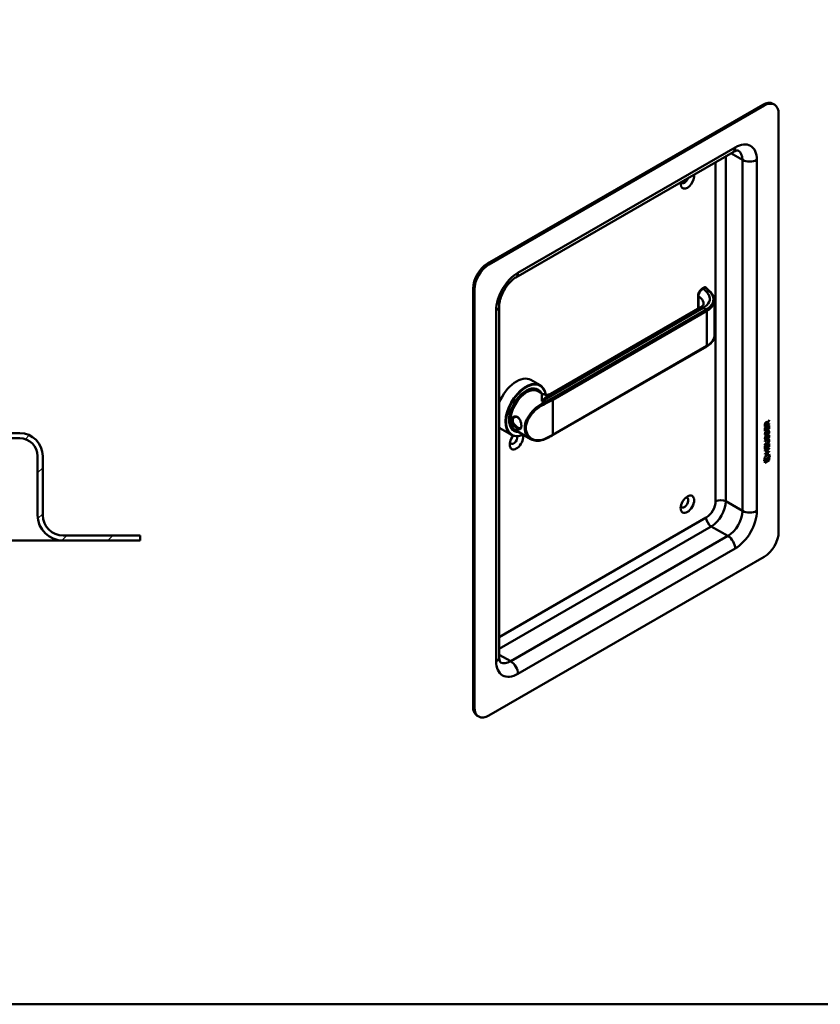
# Model space of a CAD drawing. Header units: millimetres. Extents: x 20 to 833, y 20 to 574.
# Tile 2 of 4: x 273 to 429, y 20 to 212. Entities that reach past the tile are written whole.
import ezdxf

# ---------------------------------------------------------------- set-up
doc = ezdxf.new("R2010")
doc.units = ezdxf.units.MM
doc.header["$LTSCALE"] = 2
doc.layers.add('Schraffur', color=179, linetype='Continuous', lineweight=9, true_color=0x1e1e47)
for name, color, linetype, lineweight in [('Sichtbare Kanten(DIN)', 7, 'Continuous', 50), ('Sichtbare tangentiale Kanten(DIN)', 7, 'Continuous', 50), ('Skizziergeometrie(DIN)', 7, 'Continuous', 50)]:
    doc.layers.add(name, color=color, linetype=linetype, lineweight=lineweight)

# ---------------------------------------------------------------- blocks, each defined once
blk = doc.blocks.new('Ränder Standardrahmen')
at = {"layer": 'Skizziergeometrie(DIN)', "flags": 128}
blk.add_lwpolyline([(10, 10), (10, 287), (410, 287), (410, 10), (10, 10)], dxfattribs=at)

msp = doc.modelspace()

# ---------------------------------------------------------------- hatches: boundary and pattern name
at = {"layer": 'Schraffur'}
h = msp.add_hatch(dxfattribs=at)
h.set_pattern_fill('ANSI31', color=256, scale=50.8, style=0)
h.set_pattern_definition([(45, (0, 0), (-4.49013, 4.49013), [])])
edge = h.paths.add_edge_path()
edge.add_spline(control_points=[(124.873, 116.607), (124.811, 116.547), (124.749, 116.487), (124.625, 116.367), (124.563, 116.307), (124.501, 116.247)], knot_values=[-0.0518528, -0.0518528, -0.0518528, -0.0518528, -0.0260249, -0.0260249, -0.0001233, -0.0001233, -0.0001233, -0.0001233], degree=3, periodic=0)
edge.add_line((124.501, 116.247), (124.501, 113.949))
edge.add_spline(control_points=[(124.501, 113.949), (124.503, 113.913), (124.507, 113.878), (124.522, 113.808), (124.533, 113.774), (124.575, 113.681), (124.614, 113.628), (124.71, 113.539), (124.765, 113.505), (124.826, 113.482)], knot_values=[-0.0604142, -0.0604142, -0.0604142, -0.0604142, -0.0497834, -0.0497834, -0.0391479, -0.0391479, -0.0192802, -0.0192802, -0.000001, -0.000001, -0.000001, -0.000001], degree=3, periodic=0)
edge.add_ellipse((140.501, 154.774), major_axis=(-15.675, -41.291), ratio=1, start_angle=0, end_angle=20.78794)
edge.add_line((140.501, 110.607), (247.001, 110.607))
edge.add_spline(control_points=[(247.001, 110.607), (248.079, 110.607), (249.157, 110.75), (251.242, 111.303), (252.249, 111.712), (254.582, 113.04), (255.822, 114.107), (258.34, 117.3), (258.873, 119.162), (259.51, 121.383), (259.933, 122.857), (260.356, 124.331)], knot_values=[-1.0491095, -1.0491095, -1.0491095, -1.0491095, -0.9470066, -0.9470066, -0.8449364, -0.8449364, -0.6930009, -0.6930009, -0.4601825, -0.4601825, 0, 0, 0, 0], degree=3, periodic=0)
edge.add_ellipse((259.394, 124.607), major_axis=(0.961, -0.276), ratio=1, start_angle=0, end_angle=106)
edge.add_line((259.394, 125.607), (256.394, 125.607))
edge.add_ellipse((256.394, 124.607), major_axis=(0, 1), ratio=1, start_angle=0, end_angle=76.78481)
edge.add_spline(control_points=[(255.42, 124.836), (255.06, 123.3), (254.781, 122.035), (253.864, 120.012), (253.312, 119.143), (251.647, 117.572), (250.758, 117.009), (248.892, 116.292), (247.945, 116.107), (247.001, 116.107)], knot_values=[-1.4743943, -1.4743943, -1.4743943, -1.4743943, -0.9712289, -0.9712289, -0.5989666, -0.5989666, -0.2834298, -0.2834298, 0, 0, 0, 0], degree=3, periodic=0)
edge.add_line((247.001, 116.107), (151.501, 116.107))
edge.add_ellipse((151.501, 121.107), major_axis=(0, -5), ratio=1, start_angle=270, end_angle=360, ccw=False)
edge.add_line((146.501, 121.107), (146.501, 123.607))
edge.add_line((146.501, 123.607), (146.801, 123.607))
edge.add_line((146.801, 123.607), (147.001, 123.807))
edge.add_line((147.001, 123.807), (147.001, 124.407))
edge.add_line((147.001, 124.407), (146.801, 124.607))
edge.add_line((146.801, 124.607), (147.101, 124.607))
edge.add_line((147.101, 124.607), (147.101, 124.107))
edge.add_line((147.101, 124.107), (147.201, 124.007))
edge.add_line((147.201, 124.007), (149.301, 124.007))
edge.add_line((149.301, 124.007), (149.501, 124.207))
edge.add_line((149.501, 124.207), (149.501, 130.607))
edge.add_line((149.501, 130.607), (273.001, 130.607))
edge.add_ellipse((273.001, 127.107), major_axis=(0, 3.5), ratio=1, start_angle=270, end_angle=360, ccw=False)
edge.add_line((276.501, 127.107), (276.501, 115.607))
edge.add_ellipse((281.501, 115.607), major_axis=(-5, 0), ratio=1, start_angle=0, end_angle=90)
edge.add_line((281.501, 110.607), (296.501, 110.607))
edge.add_line((296.501, 110.607), (296.501, 111.607))
edge.add_line((296.501, 111.607), (281.501, 111.607))
edge.add_ellipse((281.501, 115.607), major_axis=(0, -4), ratio=1, start_angle=270, end_angle=360, ccw=False)
edge.add_line((277.501, 115.607), (277.501, 127.107))
edge.add_ellipse((273.001, 127.107), major_axis=(4.5, 0), ratio=1, start_angle=0, end_angle=90)
edge.add_line((273.001, 131.607), (148.501, 131.607))
edge.add_line((148.501, 131.607), (148.501, 133.107))
edge.add_line((148.501, 133.107), (148.001, 133.107))
edge.add_line((148.001, 133.107), (148.001, 129.807))
edge.add_line((148.001, 129.807), (147.501, 129.807))
edge.add_line((147.501, 129.807), (147.501, 130.607))
edge.add_line((147.501, 130.607), (144.501, 130.607))
edge.add_line((144.501, 130.607), (144.501, 129.807))
edge.add_line((144.501, 129.807), (145.251, 129.807))
edge.add_line((145.251, 129.807), (145.051, 129.607))
edge.add_line((145.051, 129.607), (145.051, 124.807))
edge.add_line((145.051, 124.807), (145.251, 124.607))
edge.add_line((145.251, 124.607), (145.001, 124.607))
edge.add_line((145.001, 124.607), (145.001, 129.407))
edge.add_line((145.001, 129.407), (144.801, 129.607))
edge.add_line((144.801, 129.607), (143.701, 129.607))
edge.add_line((143.701, 129.607), (143.501, 129.407))
edge.add_line((143.501, 129.407), (143.501, 130.807))
edge.add_line((143.501, 130.807), (144.517, 130.807))
edge.add_line((144.517, 130.807), (144.517, 131.707))
edge.add_line((144.517, 131.707), (143.015, 131.707))
edge.add_line((143.015, 131.707), (143.015, 130.807))
edge.add_line((143.015, 130.807), (142.601, 130.807))
edge.add_line((142.601, 130.807), (142.601, 131.907))
edge.add_line((142.601, 131.907), (143.501, 131.907))
edge.add_line((143.501, 131.907), (143.501, 133.107))
edge.add_line((143.501, 133.107), (143.001, 133.607))
edge.add_line((143.001, 133.607), (140.001, 133.607))
edge.add_line((140.001, 133.607), (140.001, 113.607))
edge.add_line((140.001, 113.607), (131.001, 113.607))
edge.add_line((131.001, 113.607), (131.001, 116.607))
edge.add_line((131.001, 116.607), (124.873, 116.607))
h.paths.add_polyline_path([(143.701, 123.607), (143.501, 123.607), (143.501, 123.807)], flags=0)
edge = h.paths.add_edge_path()
edge.add_spline(control_points=[(124.501, 122.967), (124.563, 122.907), (124.625, 122.847), (124.749, 122.727), (124.811, 122.667), (124.873, 122.607)], knot_values=[-0.0519542, -0.0519542, -0.0519542, -0.0519542, -0.0260254, -0.0260254, -0.0001817, -0.0001817, -0.0001817, -0.0001817], degree=3, periodic=0)
edge.add_line((124.873, 122.607), (131.001, 122.607))
edge.add_line((131.001, 122.607), (131.001, 133.607))
edge.add_line((131.001, 133.607), (128.001, 133.607))
edge.add_line((128.001, 133.607), (127.501, 133.107))
edge.add_line((127.501, 133.107), (127.501, 131.907))
edge.add_line((127.501, 131.907), (128.401, 131.907))
edge.add_line((128.401, 131.907), (128.401, 130.807))
edge.add_line((128.401, 130.807), (127.986, 130.807))
edge.add_line((127.986, 130.807), (127.986, 131.707))
edge.add_line((127.986, 131.707), (126.484, 131.707))
edge.add_line((126.484, 131.707), (126.484, 130.807))
edge.add_line((126.484, 130.807), (127.501, 130.807))
edge.add_line((127.501, 130.807), (127.501, 129.407))
edge.add_line((127.501, 129.407), (127.301, 129.607))
edge.add_line((127.301, 129.607), (126.201, 129.607))
edge.add_line((126.201, 129.607), (126.001, 129.407))
edge.add_line((126.001, 129.407), (126.001, 124.607))
edge.add_line((126.001, 124.607), (125.751, 124.607))
edge.add_line((125.751, 124.607), (125.951, 124.807))
edge.add_line((125.951, 124.807), (125.951, 129.607))
edge.add_line((125.951, 129.607), (125.751, 129.807))
edge.add_line((125.751, 129.807), (126.501, 129.807))
edge.add_line((126.501, 129.807), (126.501, 130.607))
edge.add_line((126.501, 130.607), (123.501, 130.607))
edge.add_line((123.501, 130.607), (123.501, 129.807))
edge.add_line((123.501, 129.807), (123.001, 129.807))
edge.add_line((123.001, 129.807), (123.001, 133.107))
edge.add_line((123.001, 133.107), (122.501, 133.107))
edge.add_line((122.501, 133.107), (122.501, 131.607))
edge.add_line((122.501, 131.607), (110.001, 131.607))
edge.add_ellipse((110.001, 127.107), major_axis=(0, 4.5), ratio=1, start_angle=0, end_angle=90)
edge.add_line((105.501, 127.107), (105.501, 115.607))
edge.add_ellipse((101.501, 115.607), major_axis=(4, 0), ratio=1, start_angle=270, end_angle=360, ccw=False)
edge.add_line((101.501, 111.607), (86.501, 111.607))
edge.add_line((86.501, 111.607), (86.501, 110.607))
edge.add_line((86.501, 110.607), (101.501, 110.607))
edge.add_ellipse((101.501, 115.607), major_axis=(0, -5), ratio=1, start_angle=0, end_angle=90)
edge.add_line((106.501, 115.607), (106.501, 127.107))
edge.add_ellipse((110.001, 127.107), major_axis=(-3.5, 0), ratio=1, start_angle=270, end_angle=360, ccw=False)
edge.add_line((110.001, 130.607), (121.501, 130.607))
edge.add_line((121.501, 130.607), (121.501, 124.207))
edge.add_line((121.501, 124.207), (121.701, 124.007))
edge.add_line((121.701, 124.007), (123.801, 124.007))
edge.add_line((123.801, 124.007), (123.901, 124.107))
edge.add_line((123.901, 124.107), (123.901, 124.607))
edge.add_line((123.901, 124.607), (124.201, 124.607))
edge.add_line((124.201, 124.607), (124.001, 124.407))
edge.add_line((124.001, 124.407), (124.001, 123.807))
edge.add_line((124.001, 123.807), (124.201, 123.607))
edge.add_line((124.201, 123.607), (124.501, 123.607))
edge.add_line((124.501, 123.607), (124.501, 122.967))
h.paths.add_polyline_path([(127.501, 123.607), (127.301, 123.607), (127.501, 123.807)], flags=0)

# ---------------------------------------------------------------- linework, layer by layer
at = {"layer": 'Sichtbare Kanten(DIN)'}
for p, q in [((418.101, 195.781), (364.361, 164.755)), ((418.384, 195.618), (364.644, 164.591)), ((420.384, 195.816), (420.101, 195.98)), ((421.213, 112.335), (421.213, 193.985)), ((412.313, 186.538), (369.887, 162.043)), ((361.533, 159.856), (361.533, 78.206)), ((406.658, 160.079), (406.29, 159.867)), ((361.816, 159.692), (361.816, 78.043)), ((405.509, 158.532), (405.509, 155.931)), ((366.644, 156.426), (366.644, 87.841)), ((376.726, 139.313), (405.905, 156.159)), ((408.676, 157.544), (408.676, 150.712)), ((377.048, 131.187), (407.17, 148.578)), ((372.818, 142.007), (374.628, 140.962)), ((374.072, 140.128), (374.241, 140.03)), ((374.198, 139.824), (375.106, 139.3)), ((372.823, 135.538), (372.823, 135.538)), ((373.045, 135.41), (373.045, 135.41)), ((419.313, 133.386), (418.547, 132.944)), ((419.356, 133.361), (418.547, 132.895)), ((418.547, 132.895), (418.548, 133.325)), ((418.604, 133.392), (418.604, 133.101)), ((418.604, 133.101), (418.646, 133.077)), ((418.646, 133.367), (418.646, 133.077)), ((418.646, 133.077), (418.934, 133.243)), ((418.849, 133.687), (418.891, 133.663)), ((418.898, 132.329), (418.899, 132.802)), ((418.899, 132.802), (418.997, 132.859)), ((418.934, 133.243), (418.934, 133.533)), ((418.955, 132.834), (418.954, 132.41)), ((418.976, 133.724), (419.018, 133.699)), ((419.314, 134.035), (418.991, 133.602)), ((418.991, 133.602), (418.991, 133.324)), ((418.991, 133.602), (419.033, 133.578)), ((418.991, 133.324), (419.033, 133.3)), ((418.997, 132.859), (418.997, 132.386)), ((419.018, 133.699), (419.356, 134.153)), ((419.356, 134.011), (419.033, 133.578)), ((419.033, 133.578), (419.033, 133.3)), ((419.033, 133.3), (419.356, 133.486)), ((419.257, 133.074), (419.356, 133.131)), ((419.257, 132.536), (419.257, 133.074)), ((419.313, 133.461), (419.313, 133.386)), ((419.313, 133.386), (419.356, 133.361)), ((419.313, 133.106), (419.313, 132.494)), ((419.314, 134.096), (419.314, 134.035)), ((419.314, 134.035), (419.356, 134.011)), ((419.356, 133.131), (419.355, 132.469)), ((419.356, 134.153), (419.356, 134.011)), ((419.356, 133.486), (419.356, 133.361)), ((273.001, 131.607), (148.501, 131.607)), ((367.218, 132.307), (369.028, 131.262)), ((369.472, 132.161), (369.641, 132.063)), ((369.798, 132.203), (372.812, 130.463)), ((418.547, 132.658), (418.646, 132.715)), ((418.547, 132.003), (418.547, 132.658)), ((419.313, 132.494), (418.547, 132.052)), ((419.355, 132.469), (418.547, 132.003)), ((418.595, 131.779), (418.691, 131.801)), ((418.595, 130.947), (418.69, 130.969)), ((418.603, 132.69), (418.603, 132.208)), ((418.603, 132.208), (418.645, 132.183)), ((418.608, 131.4), (418.61, 131.396)), ((418.636, 131.366), (418.678, 131.341)), ((418.646, 132.715), (418.645, 132.183)), ((418.645, 132.183), (418.898, 132.329)), ((418.651, 131.376), (418.653, 131.371)), ((418.844, 131.455), (418.847, 131.463)), ((418.951, 130.86), (418.994, 130.836)), ((418.952, 131.692), (418.994, 131.668)), ((418.954, 132.41), (418.997, 132.386)), ((418.965, 130.933), (419.008, 130.909)), ((418.966, 131.765), (419.008, 131.741)), ((418.997, 132.386), (419.257, 132.536)), ((419.018, 131.934), (419.061, 131.91)), ((419.018, 131.102), (419.06, 131.078)), ((419.098, 131.187), (419.094, 131.185)), ((419.098, 132.019), (419.095, 132.017)), ((419.098, 132.019), (419.141, 131.994)), ((419.098, 131.187), (419.14, 131.162)), ((419.141, 131.994), (419.137, 131.993)), ((419.14, 131.162), (419.137, 131.161)), ((419.177, 131.194), (419.22, 131.17)), ((419.178, 132.026), (419.22, 132.002)), ((419.257, 131.565), (419.299, 131.541)), ((419.313, 132.494), (419.355, 132.469)), ((149.501, 130.607), (273.001, 130.607)), ((418.544, 128.495), (418.545, 129.15)), ((419.31, 128.985), (418.544, 128.544)), ((419.353, 128.961), (418.544, 128.495)), ((418.545, 130.092), (419.011, 130.36)), ((418.975, 130.265), (418.545, 130.017)), ((419.018, 130.241), (418.545, 129.968)), ((418.545, 129.968), (418.545, 130.092)), ((418.545, 129.46), (419.017, 129.732)), ((418.968, 129.629), (418.545, 129.385)), ((419.01, 129.605), (418.545, 129.336)), ((418.545, 129.336), (418.545, 129.46)), ((418.545, 129.15), (418.643, 129.207)), ((418.601, 129.182), (418.6, 128.699)), ((418.608, 130.568), (418.61, 130.564)), ((418.635, 130.534), (418.678, 130.509)), ((418.643, 129.207), (418.643, 128.675)), ((418.65, 130.544), (418.652, 130.539)), ((418.844, 130.623), (418.847, 130.631)), ((418.896, 129.294), (418.995, 129.35)), ((418.896, 128.821), (418.896, 129.294)), ((418.952, 129.326), (418.952, 128.902)), ((418.995, 129.35), (418.995, 128.878)), ((418.995, 128.878), (419.254, 129.027)), ((419.169, 130.305), (419.212, 130.281)), ((419.254, 129.027), (419.255, 129.566)), ((419.255, 129.566), (419.353, 129.622)), ((419.256, 130.733), (419.299, 130.709)), ((419.266, 130.128), (419.266, 130.131)), ((419.311, 129.598), (419.31, 128.985)), ((419.31, 128.985), (419.353, 128.961)), ((419.353, 129.622), (419.353, 128.961)), ((276.501, 127.107), (276.501, 115.607)), ((277.501, 115.607), (277.501, 127.107)), ((418.393, 126.225), (418.523, 126.997)), ((418.523, 126.997), (419.373, 127.487)), ((419.309, 127.971), (418.543, 127.529)), ((419.352, 127.946), (418.543, 127.48)), ((418.543, 127.603), (418.895, 127.806)), ((418.543, 127.48), (418.543, 127.603)), ((418.544, 128.235), (419.352, 128.702)), ((418.853, 128.339), (418.544, 128.161)), ((418.895, 128.315), (418.544, 128.112)), ((418.544, 128.112), (418.544, 128.235)), ((418.6, 128.699), (418.643, 128.675)), ((418.643, 128.675), (418.896, 128.821)), ((418.853, 128.339), (418.895, 128.315)), ((418.895, 127.806), (418.895, 128.315)), ((418.952, 128.902), (418.995, 128.878)), ((418.954, 128.398), (418.953, 127.889)), ((418.953, 127.889), (418.996, 127.864)), ((419.31, 128.603), (418.954, 128.398)), ((418.954, 128.398), (418.996, 128.373)), ((419.352, 128.578), (418.996, 128.373)), ((418.996, 128.373), (418.996, 127.864)), ((418.996, 127.864), (419.352, 128.069)), ((419.309, 128.045), (419.309, 127.971)), ((419.309, 127.971), (419.352, 127.946)), ((419.31, 128.677), (419.31, 128.603)), ((419.31, 128.603), (419.352, 128.578)), ((419.34, 127.467), (419.458, 126.888)), ((419.352, 128.702), (419.352, 128.578)), ((419.352, 128.069), (419.352, 127.946)), ((419.373, 127.487), (419.5, 126.863)), ((419.5, 126.863), (418.393, 126.225)), ((419.458, 126.888), (418.402, 126.279)), ((418.523, 126.207), (419.371, 126.695)), ((419.328, 126.347), (418.523, 125.883)), ((419.37, 126.322), (418.523, 125.834)), ((418.523, 125.834), (418.523, 126.207)), ((419.328, 126.671), (419.328, 126.347)), ((419.328, 126.347), (419.37, 126.322)), ((419.371, 126.695), (419.37, 126.322)), ((419.458, 126.888), (419.5, 126.863)), ((296.501, 111.607), (281.501, 111.607)), ((296.501, 110.607), (296.501, 111.607)), ((266.501, 110.607), (281.501, 110.607)), ((281.501, 110.607), (296.501, 110.607)), ((364.644, 76.41), (418.384, 107.436)), ((362.644, 76.211), (362.361, 76.375))]:
    msp.add_line(p, q, dxfattribs=at)
for centre, radius, start, end in [((273.001, 127.107), 4.5, 0, 90), ((273.001, 127.107), 3.5, 0, 90), ((281.501, 115.607), 5, 180, 270), ((281.501, 115.607), 4, 180, 270)]:
    msp.add_arc(centre, radius, start, end, dxfattribs=at)
for centre, major_axis, ratio, start_param, end_param in [((418.101, 192.515), (2, 3.464), 0.5773503, 0, 0.7853982), ((418.384, 192.352), (2, 3.464), 0.5773503, 5.4977871, 7.0685835), ((403.394, 181.084), (-0.93, -1.611), 0.5773503, 5.2966636, 8.8405034), ((402.828, 181.411), (-0.53, -0.918), 0.5773503, 5.9138655, 8.2233014), ((364.361, 161.489), (-2, -3.464), 0.5773503, 3.9269908, 5.4977871), ((364.644, 161.325), (2, 3.464), 0.5773503, 0.7853982, 2.3561945), ((406.758, 159.675), (0.053, 0.438), 0.7115312, 0.4902462, 0.4913996), ((370.018, 137.157), (2.8, 4.85), 0.5773503, 0, 1.805319), ((371.828, 136.112), (2.8, 4.85), 0.5773503, 5.6590013, 10.0917243), ((371.885, 136.079), (-2.76, -4.78), 0.5773503, 2.5362816, 6.9315019), ((371.885, 136.079), (2.34, 4.053), 0.5773503, 5.9355207, 9.7724426), ((371.941, 136.047), (2.3, 3.984), 0.5773503, 5.9872224, 9.7207409), ((371.998, 136.014), (-2.2, -3.811), 0.5773503, 3.1415927, 6.2831853), ((371.857, 136.096), (2.32, 4.018), 0.5773503, 6.0274328, 7.0642824), ((371.998, 136.014), (-2.26, -3.914), 0.5773503, 2.9106512, 6.5141268), ((371.772, 136.145), (2.3, 3.984), 0.5773503, 0, 0.2200524), ((371.715, 136.177), (2.32, 4.018), 0.5773503, 6.1459819, 6.2527018), ((371.715, 136.177), (-2.32, -4.018), 0.5773503, 2.5199936, 2.5200334), ((371.998, 136.014), (-2.26, -3.914), 0.5773503, 2.7362488, 2.7362962), ((371.941, 136.047), (2.3, 3.984), 0.5773503, 5.8679197, 5.8679403), ((371.899, 136.088), (-2.75, -4.764), 0.5773503, 2.424644, 2.4246456), ((371.832, 136.114), (2.797, 4.845), 0.5773503, 5.5511424, 5.5511441), ((371.715, 136.177), (-2.32, -4.018), 0.5773503, 2.1718119, 2.1719117), ((371.998, 136.014), (-2.2, -3.811), 0.5773503, 2.2529981, 2.2530617), ((371.998, 136.014), (-2.26, -3.914), 0.5773503, 2.2548066, 2.2548469), ((370.018, 137.157), (-2.8, -4.85), 0.5773503, 6.0486626, 6.2831853), ((371.857, 136.096), (-2.32, -4.018), 0.5773503, 5.5020883, 6.5389379), ((371.715, 136.177), (-1.9, -3.291), 0.5773503, 5.669666, 5.6699531), ((369.962, 136.95), (-1.51, -2.615), 0.5773503, 0.3552049, 0.3552484), ((369.65, 137.369), (1.6, 2.771), 0.5773503, 3.7148305, 3.7148364), ((370.018, 137.157), (1.8, 3.118), 0.5773503, 3.6393141, 3.6393433), ((369.707, 137.097), (-1.51, -2.615), 0.5773503, 0.6224779, 0.6225245), ((371.715, 136.177), (-1.95, -3.377), 0.5773503, 0.7557849, 0.7559596), ((371.659, 136.21), (-1.91, -3.308), 0.5773503, 0.7821387, 0.7822583), ((371.857, 134.626), (0.6, -1.039), 0.5773503, 5.4144818, 5.4144971), ((371.715, 136.177), (-1.95, -3.378), 0.5773503, 0.8454191, 0.845468), ((371.857, 134.626), (0.6, -1.039), 0.5773503, 5.6599927, 5.6601226), ((418.937, 133.332), (-0.175, 0.346), 0.8194443, 0.0441652, 1.0169096), ((418.98, 133.307), (-0.175, 0.346), 0.8194443, 0.0441652, 1.0169096), ((418.586, 133.053), (-0.368, -0.732), 0.3492899, 2.7989514, 3.6297589), ((418.543, 133.078), (-0.368, -0.732), 0.3492899, 2.7989514, 3.0358099), ((370.018, 130.135), (-0.93, -1.611), 0.5773503, 4.427919, 8.9074708), ((369.452, 130.462), (-0.53, -0.918), 0.5773503, 5.8272815, 8.7701358), ((371.772, 136.145), (-2.3, -3.984), 0.5773503, 6.0631329, 6.2831853), ((371.715, 136.177), (-2.32, -4.018), 0.5773503, 0.0304835, 0.1372034), ((371.715, 136.178), (-1.95, -3.378), 0.5773503, 0.4965207, 0.4965335), ((371.715, 136.177), (2.26, 3.914), 0.5773503, 3.8988706, 3.8989871), ((371.715, 136.177), (-2.32, -4.018), 0.5773503, 0.7604244, 0.7604847), ((371.998, 136.014), (-2.2, -3.811), 0.5773503, 0.7395772, 0.7395876), ((371.998, 136.014), (-2.26, -3.914), 0.5773503, 0.7441307, 0.744163), ((371.941, 136.046), (2.3, 3.984), 0.5773503, 3.9039235, 3.9039556), ((371.885, 136.079), (2.34, 4.053), 0.5773503, 3.9214492, 3.9214808), ((371.885, 136.079), (-2.76, -4.781), 0.5773503, 0.8208594, 0.8208766), ((418.966, 132.623), (0.327, 1.256), 0.1531706, 2.8850226, 2.9459819), ((418.819, 131.781), (0.178, 0.418), 0.3257575, 2.8609786, 3.1020511), ((419.009, 132.598), (0.327, 1.256), 0.1531706, 2.8850226, 2.9459819), ((418.862, 131.757), (0.178, 0.418), 0.3257575, 2.8609786, 3.3212723), ((418.828, 131.454), (0.0284, 0.0613), 0.2140411, 4.5281703, 4.8362485), ((418.912, 131.36), (0.258, 0.67), 0.2801591, 6.2392644, 6.6011557), ((418.912, 130.529), (-0.258, -0.669), 0.2803736, 3.0976435, 3.4598023), ((418.954, 130.505), (-0.258, -0.669), 0.2803736, 2.9381095, 3.4598023), ((418.954, 131.336), (0.258, 0.67), 0.2801591, 6.0797679, 6.6011557), ((418.99, 131.885), (-0.352, -1.35), 0.146604, 6.0369992, 6.0961402), ((418.821, 130.953), (-0.18, -0.422), 0.324198, 6.0043675, 6.2441541), ((419.033, 131.861), (-0.352, -1.35), 0.146604, 6.0369992, 6.0961402), ((418.863, 130.929), (-0.18, -0.422), 0.324198, 6.0043675, 6.4621988), ((418.827, 130.622), (-0.0284, -0.0613), 0.2140411, 1.3865777, 1.6946558), ((417.889, 130.535), (1.388, -0.568), 0.6427883, 5.8208171, 6.5391565), ((417.931, 130.511), (1.388, -0.568), 0.6427883, 5.8208171, 6.5391565), ((417.93, 128.21), (1.355, 2.199), 0.2164738, 5.9455732, 6.6640371), ((412.639, 132.78), (6.595, -2.821), 0.2353631, 6.1084229, 6.3833559), ((417.888, 128.234), (1.355, 2.199), 0.2164738, 5.9455732, 6.2455659), ((402.828, 118.051), (-0.53, -0.918), 0.5773503, 5.8272815, 9.8806818), ((418.384, 110.702), (-2, -3.464), 0.5773503, 0.7853982, 2.3561945), ((364.361, 79.839), (-2, -3.464), 0.5773503, 5.4977871, 6.2831853), ((364.644, 79.676), (-2, -3.464), 0.5773503, 5.4977871, 7.0685835)]:
    msp.add_ellipse(centre, major_axis=major_axis, ratio=ratio, start_param=start_param, end_param=end_param, dxfattribs=at)
msp.add_ellipse((403.394, 117.724), major_axis=(0.93, 1.611), ratio=0.5773503, dxfattribs=at)
for points, knots in [([(413.313, 186.835), (413.313, 186.835), (413.313, 186.836), (413.288, 186.842), (413.263, 186.847), (413.172, 186.848), (413.106, 186.844), (412.935, 186.809), (412.83, 186.779), (412.591, 186.685), (412.457, 186.621), (412.313, 186.538)], [0.78539816, 0.78539816, 0.78539816, 0.78539816, 0.9424778, 0.9424778, 1.09955743, 1.09955743, 1.25663706, 1.25663706, 1.41371669, 1.41371669, 1.57079633, 1.57079633, 1.57079633, 1.57079633]), ([(369.887, 162.043), (369.661, 161.912), (369.412, 161.736), (368.895, 161.286), (368.626, 161.009), (368.106, 160.375), (367.856, 160.015), (367.412, 159.253), (367.219, 158.851), (366.916, 158.061), (366.805, 157.674), (366.673, 156.988), (366.644, 156.686), (366.644, 156.426)], [1.5707963, 1.5707963, 1.5707963, 1.5707963, 1.8179228, 1.8179228, 2.0784055, 2.0784055, 2.3493544, 2.3493544, 2.6241933, 2.6241933, 2.8954114, 2.8954114, 3.1415927, 3.1415927, 3.1415927, 3.1415927]), ([(405.509, 158.532), (405.509, 158.651), (405.529, 158.774), (405.599, 159.018), (405.65, 159.142), (405.778, 159.374), (405.857, 159.484), (406.026, 159.672), (406.118, 159.754), (406.24, 159.836), (406.266, 159.852), (406.292, 159.867)], [0, 0, 0, 0, 0.0978526, 0.0978526, 0.19675214, 0.19675214, 0.29631771, 0.29631771, 0.39147087, 0.39147087, 0.41627177, 0.41627177, 0.41627177, 0.41627177]), ([(406.671, 160.086), (406.711, 160.108), (406.755, 160.123), (406.844, 160.135), (406.889, 160.131), (406.947, 160.114), (406.963, 160.108), (406.978, 160.101)], [0.003785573, 0.003785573, 0.003785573, 0.003785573, 0.038881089, 0.038881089, 0.072518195, 0.072518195, 0.085170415, 0.085170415, 0.085170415, 0.085170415]), ([(406.999, 160.093), (407.004, 160.09), (407.01, 160.087), (407.02, 160.08), (407.026, 160.076), (407.036, 160.068), (407.042, 160.064), (407.052, 160.056), (407.057, 160.052), (407.067, 160.043), (407.072, 160.038), (407.077, 160.033)], [6.28318531, 6.28318531, 6.28318531, 6.28318531, 6.33903584, 6.33903584, 6.39488638, 6.39488638, 6.45073692, 6.45073692, 6.50658745, 6.50658745, 6.56243799, 6.56243799, 6.56243799, 6.56243799]), ([(407.076, 160.033), (407.429, 159.665), (407.799, 159.317), (408.304, 158.724), (408.437, 158.511), (408.625, 158.057), (408.676, 157.811), (408.676, 157.569)], [0, 0, 0, 0, 0.5459706, 0.5459706, 0.8229297, 0.8229297, 1.1161992, 1.1161992, 1.1161992, 1.1161992]), ([(405.923, 156.169), (406.097, 156.272), (406.237, 156.383), (406.443, 156.592), (406.505, 156.689), (406.563, 156.819), (406.57, 156.858), (406.57, 156.905)], [0.00914354, 0.00914354, 0.00914354, 0.00914354, 0.22812665, 0.22812665, 0.46214207, 0.46214207, 0.69361278, 0.69361278, 0.69361278, 0.69361278]), ([(408.676, 150.711), (408.676, 150.402), (408.594, 150.088), (408.278, 149.499), (408.038, 149.217), (407.569, 148.829), (407.379, 148.698), (407.172, 148.579)], [0, 0, 0, 0, 0.37365079, 0.37365079, 0.75721648, 0.75721648, 0.97391434, 0.97391434, 0.97391434, 0.97391434]), ([(375.108, 139.299), (375.198, 139.247), (375.316, 139.195), (375.597, 139.114), (375.768, 139.091), (376.153, 139.099), (376.376, 139.15), (376.62, 139.256), (376.673, 139.282), (376.722, 139.311)], [0, 0, 0, 0, 0.14013326, 0.14013326, 0.30455932, 0.30455932, 0.51639719, 0.51639719, 0.58032466, 0.58032466, 0.58032466, 0.58032466]), ([(370.178, 132.52), (370.249, 132.479), (370.318, 132.446), (370.382, 132.422), (370.447, 132.398), (370.506, 132.383), (370.561, 132.377), (370.669, 132.366), (370.757, 132.394), (370.822, 132.462), (370.887, 132.53), (370.931, 132.638), (370.952, 132.78), (370.974, 132.922), (370.974, 133.098), (370.952, 133.288), (370.931, 133.479), (370.887, 133.684), (370.822, 133.88), (370.757, 134.076), (370.67, 134.263), (370.561, 134.422), (370.452, 134.581), (370.32, 134.711), (370.177, 134.793), (369.892, 134.958), (369.558, 134.927), (369.336, 134.738), (369.28, 134.691), (369.232, 134.634), (369.192, 134.57), (369.152, 134.506), (369.12, 134.435), (369.099, 134.358), (369.057, 134.205), (369.058, 134.028), (369.1, 133.85), (369.142, 133.671), (369.225, 133.489), (369.337, 133.32), (369.56, 132.98), (369.891, 132.686), (370.177, 132.52), (370.178, 132.52), (370.178, 132.52), (370.178, 132.52)], [-2.1149572, -2.1149572, -2.1149572, -2.1149572, -2.0395313, -2.0395313, -2.0395313, -1.9639931, -1.9639931, -1.9639931, -1.8129167, -1.8129167, -1.8129167, -1.6618403, -1.6618403, -1.6618403, -1.510764, -1.510764, -1.510764, -1.3596876, -1.3596876, -1.3596876, -1.2086112, -1.2086112, -1.2086112, -1.0575348, -1.0575348, -1.0575348, -0.755382, -0.755382, -0.755382, -0.6798438, -0.6798438, -0.6798438, -0.6043056, -0.6043056, -0.6043056, -0.4532292, -0.4532292, -0.4532292, -0.3021528, -0.3021528, -0.3021528, 0, 0, 0, 0.0001123, 0.0001123, 0.0001123, 0.0001123]), ([(370.278, 132.735), (370.278, 132.735), (370.278, 132.735), (370.278, 132.735), (370.022, 132.882), (369.721, 133.137), (369.519, 133.431), (369.419, 133.577), (369.342, 133.733), (369.304, 133.888), (369.265, 134.042), (369.266, 134.194), (369.304, 134.326), (369.323, 134.392), (369.351, 134.454), (369.388, 134.509), (369.425, 134.564), (369.469, 134.613), (369.52, 134.654), (369.721, 134.816), (370.022, 134.841), (370.278, 134.694), (370.339, 134.659), (370.397, 134.614), (370.452, 134.562)], [2.1149572, 2.1149572, 2.1149572, 2.1149572, 2.1150695, 2.1150695, 2.1150695, 2.4172223, 2.4172223, 2.4172223, 2.5682987, 2.5682987, 2.5682987, 2.7193751, 2.7193751, 2.7193751, 2.7949133, 2.7949133, 2.7949133, 2.8704515, 2.8704515, 2.8704515, 3.1726043, 3.1726043, 3.1726043, 3.2450919, 3.2450919, 3.2450919, 3.2450919]), ([(370.968, 133.029), (370.966, 132.995), (370.962, 132.963), (370.958, 132.933), (370.939, 132.811), (370.902, 132.721), (370.845, 132.665), (370.789, 132.609), (370.713, 132.589), (370.617, 132.602), (370.569, 132.608), (370.516, 132.622), (370.46, 132.645), (370.403, 132.667), (370.342, 132.698), (370.278, 132.735)], [3.73914684, 3.73914684, 3.73914684, 3.73914684, 3.77690989, 3.77690989, 3.77690989, 3.92798628, 3.92798628, 3.92798628, 4.07906268, 4.07906268, 4.07906268, 4.15460087, 4.15460087, 4.15460087, 4.23002676, 4.23002676, 4.23002676, 4.23002676]), ([(377.048, 131.187), (376.952, 131.131), (376.855, 131.077), (376.66, 130.969), (376.561, 130.916), (376.361, 130.811), (376.26, 130.759), (376.057, 130.656), (375.954, 130.606), (375.746, 130.506), (375.641, 130.457), (375.536, 130.408)], [1.57079633, 1.57079633, 1.57079633, 1.57079633, 1.59374743, 1.59374743, 1.61669853, 1.61669853, 1.63964964, 1.63964964, 1.66260074, 1.66260074, 1.68555184, 1.68555184, 1.68555184, 1.68555184]), ([(375.536, 130.409), (375.173, 130.243), (374.793, 130.143), (374.048, 130.081), (373.674, 130.123), (373.154, 130.289), (372.981, 130.365), (372.82, 130.458)], [0, 0, 0, 0, 0.34235451, 0.34235451, 0.69067423, 0.69067423, 0.87448659, 0.87448659, 0.87448659, 0.87448659]), ([(419.169, 130.305), (419.167, 130.307), (419.164, 130.308), (419.144, 130.317), (419.124, 130.318), (419.063, 130.31), (419.018, 130.29), (418.975, 130.265)], [0.060650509, 0.060650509, 0.060650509, 0.060650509, 0.064390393, 0.064390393, 0.08887549, 0.08887549, 0.134135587, 0.134135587, 0.134135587, 0.134135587]), ([(419.266, 130.131), (419.266, 130.146), (419.266, 130.161), (419.261, 130.203), (419.255, 130.228), (419.234, 130.265), (419.221, 130.277), (419.187, 130.292), (419.167, 130.294), (419.105, 130.286), (419.06, 130.265), (419.018, 130.241)], [0, 0, 0, 0, 0.01400423, 0.01400423, 0.0408947, 0.0408947, 0.06439039, 0.06439039, 0.08887549, 0.08887549, 0.13413559, 0.13413559, 0.13413559, 0.13413559]), ([(366.644, 87.841), (366.644, 87.675), (366.656, 87.526), (366.693, 87.272), (366.72, 87.166), (366.775, 87.001), (366.804, 86.942), (366.851, 86.863), (366.868, 86.844), (366.886, 86.825), (366.887, 86.826), (366.887, 86.826)], [3.14159265, 3.14159265, 3.14159265, 3.14159265, 3.29867229, 3.29867229, 3.45575192, 3.45575192, 3.61283155, 3.61283155, 3.76991118, 3.76991118, 3.92699082, 3.92699082, 3.92699082, 3.92699082])]:
    msp.add_open_spline(points, degree=3, knots=knots, dxfattribs=at)
for points in [[(406.57, 156.906), (406.57, 156.906), (406.57, 156.906), (406.57, 156.905)], [(408.676, 150.712), (408.676, 150.712), (408.676, 150.711), (408.676, 150.711)], [(418.548, 133.325), (418.552, 133.471), (418.618, 133.66), (418.791, 133.76)], [(418.849, 133.687), (418.827, 133.7), (418.796, 133.697), (418.75, 133.671)], [(418.934, 133.533), (418.934, 133.622), (418.91, 133.714), (418.792, 133.647)], [(418.56, 131.275), (418.535, 131.339), (418.527, 131.411), (418.538, 131.525)], [(418.538, 131.525), (418.543, 131.573), (418.555, 131.648), (418.575, 131.716)], [(418.538, 130.693), (418.543, 130.741), (418.555, 130.816), (418.575, 130.884)], [(418.719, 131.216), (418.655, 131.191), (418.59, 131.201), (418.56, 131.275)], [(418.575, 131.716), (418.581, 131.735), (418.595, 131.778), (418.595, 131.779)], [(418.575, 130.884), (418.58, 130.903), (418.595, 130.946), (418.595, 130.947)], [(418.605, 131.649), (418.587, 131.556), (418.585, 131.481), (418.601, 131.42)], [(418.676, 131.241), (418.646, 131.229), (418.615, 131.224), (418.588, 131.232)], [(418.638, 130.957), (418.628, 130.915), (418.611, 130.85), (418.604, 130.817)], [(418.639, 131.789), (418.628, 131.747), (418.611, 131.682), (418.605, 131.649)], [(418.647, 131.624), (418.629, 131.531), (418.627, 131.457), (418.644, 131.396)], [(418.691, 131.801), (418.691, 131.801), (418.657, 131.675), (418.647, 131.624)], [(418.69, 130.969), (418.69, 130.969), (418.657, 130.843), (418.647, 130.792)], [(418.72, 131.262), (418.691, 131.246), (418.685, 131.245), (418.676, 131.241)], [(418.711, 131.335), (418.752, 131.34), (418.806, 131.382), (418.835, 131.437)], [(418.762, 131.237), (418.734, 131.221), (418.728, 131.22), (418.719, 131.216)], [(418.897, 131.484), (418.865, 131.396), (418.81, 131.312), (418.72, 131.262)], [(418.94, 131.459), (418.907, 131.372), (418.852, 131.288), (418.762, 131.237)], [(418.847, 131.463), (418.867, 131.51), (418.883, 131.572), (418.898, 131.661)], [(418.952, 131.692), (418.937, 131.605), (418.919, 131.541), (418.897, 131.484)], [(418.951, 130.86), (418.936, 130.773), (418.918, 130.709), (418.897, 130.652)], [(418.898, 131.661), (418.922, 131.795), (418.951, 131.881), (418.991, 131.959)], [(418.898, 130.829), (418.922, 130.963), (418.951, 131.049), (418.99, 131.127)], [(418.994, 131.668), (418.979, 131.581), (418.961, 131.516), (418.94, 131.459)], [(418.965, 130.933), (418.963, 130.922), (418.952, 130.861), (418.951, 130.86)], [(418.966, 131.765), (418.964, 131.754), (418.952, 131.693), (418.952, 131.692)], [(419.018, 131.102), (418.998, 131.062), (418.981, 131.007), (418.965, 130.933)], [(419.018, 131.934), (418.998, 131.894), (418.981, 131.839), (418.966, 131.765)], [(418.99, 131.127), (419.017, 131.178), (419.054, 131.223), (419.104, 131.26)], [(418.991, 131.959), (419.017, 132.01), (419.054, 132.055), (419.105, 132.092)], [(419.008, 131.741), (419.006, 131.73), (418.995, 131.669), (418.994, 131.668)], [(419.008, 130.909), (419.005, 130.897), (418.994, 130.837), (418.994, 130.836)], [(419.061, 131.91), (419.041, 131.869), (419.024, 131.814), (419.008, 131.741)], [(419.06, 131.078), (419.04, 131.037), (419.023, 130.982), (419.008, 130.909)], [(419.095, 132.017), (419.061, 131.997), (419.039, 131.974), (419.018, 131.934)], [(419.094, 131.185), (419.06, 131.165), (419.039, 131.142), (419.018, 131.102)], [(419.137, 131.161), (419.102, 131.141), (419.081, 131.118), (419.06, 131.078)], [(419.137, 131.993), (419.103, 131.973), (419.082, 131.95), (419.061, 131.91)], [(419.104, 131.26), (419.186, 131.319), (419.266, 131.333), (419.32, 131.261)], [(419.105, 132.092), (419.186, 132.152), (419.266, 132.165), (419.321, 132.093)], [(419.195, 131.509), (419.195, 131.509), (419.239, 131.617), (419.256, 131.72)], [(419.299, 131.541), (419.294, 131.539), (419.195, 131.509), (419.195, 131.509)], [(419.195, 130.677), (419.195, 130.677), (419.238, 130.785), (419.255, 130.888)], [(419.257, 131.565), (419.254, 131.564), (419.233, 131.558), (419.211, 131.551)], [(419.255, 130.888), (419.274, 131.008), (419.274, 131.098), (419.244, 131.145)], [(419.256, 131.72), (419.275, 131.84), (419.275, 131.93), (419.245, 131.977)], [(419.32, 131.005), (419.311, 130.892), (419.267, 130.758), (419.256, 130.733)], [(419.32, 131.837), (419.312, 131.724), (419.267, 131.59), (419.257, 131.565)], [(419.26, 131.305), (419.266, 131.3), (419.272, 131.293), (419.278, 131.286)], [(419.261, 132.137), (419.267, 132.132), (419.273, 132.125), (419.279, 132.118)], [(419.278, 131.286), (419.309, 131.245), (419.324, 131.182), (419.324, 131.094)], [(419.279, 132.118), (419.31, 132.077), (419.325, 132.014), (419.325, 131.926)], [(419.363, 131.812), (419.354, 131.699), (419.31, 131.566), (419.299, 131.541)], [(419.362, 130.98), (419.354, 130.867), (419.309, 130.734), (419.299, 130.709)], [(419.325, 131.926), (419.325, 131.898), (419.323, 131.869), (419.32, 131.837)], [(419.32, 131.261), (419.352, 131.22), (419.367, 131.157), (419.367, 131.069)], [(419.324, 131.094), (419.324, 131.066), (419.322, 131.037), (419.32, 131.005)], [(419.321, 132.093), (419.352, 132.052), (419.367, 131.989), (419.367, 131.901)], [(419.367, 131.069), (419.367, 131.042), (419.365, 131.012), (419.362, 130.98)], [(419.367, 131.901), (419.367, 131.874), (419.365, 131.845), (419.363, 131.812)], [(418.56, 130.443), (418.534, 130.507), (418.526, 130.579), (418.538, 130.693)], [(418.718, 130.384), (418.655, 130.359), (418.59, 130.369), (418.56, 130.443)], [(418.604, 130.817), (418.586, 130.724), (418.584, 130.649), (418.601, 130.588)], [(418.676, 130.409), (418.645, 130.397), (418.615, 130.392), (418.588, 130.4)], [(418.647, 130.792), (418.629, 130.699), (418.627, 130.625), (418.643, 130.564)], [(418.719, 130.43), (418.691, 130.414), (418.685, 130.413), (418.676, 130.409)], [(418.71, 130.503), (418.752, 130.508), (418.805, 130.55), (418.835, 130.605)], [(418.762, 130.405), (418.733, 130.389), (418.727, 130.388), (418.718, 130.384)], [(418.897, 130.652), (418.864, 130.564), (418.809, 130.48), (418.719, 130.43)], [(418.939, 130.627), (418.907, 130.54), (418.852, 130.456), (418.762, 130.405)], [(418.847, 130.631), (418.866, 130.678), (418.882, 130.74), (418.898, 130.829)], [(418.994, 130.836), (418.978, 130.748), (418.961, 130.684), (418.939, 130.627)], [(419.299, 130.709), (419.293, 130.707), (419.195, 130.677), (419.195, 130.677)], [(419.256, 130.733), (419.254, 130.732), (419.233, 130.726), (419.21, 130.719)]]:
    msp.add_open_spline(points, degree=3, dxfattribs=at)
at = {"layer": 'Sichtbare tangentiale Kanten(DIN)'}
for p, q in [((418.101, 195.781), (418.384, 195.618)), ((370.301, 162.958), (412.727, 187.453)), ((410.889, 185.715), (410.889, 118.296)), ((414.142, 185.004), (411.899, 186.298)), ((414.142, 116.418), (414.142, 185.004)), ((416.97, 185.004), (416.97, 116.418)), ((408.909, 118.296), (408.909, 184.572)), ((364.644, 164.591), (364.361, 164.755)), ((361.533, 159.856), (361.816, 159.692)), ((406.49, 159.847), (406.899, 160.083)), ((405.569, 155.965), (405.569, 158.41)), ((374.968, 137.892), (406.505, 156.1)), ((407.07, 155.773), (406.505, 156.1)), ((366.058, 87.024), (366.058, 155.61)), ((407.07, 155.773), (376.948, 138.382)), ((377.089, 138.137), (407.212, 155.528)), ((407.212, 148.67), (407.212, 155.528)), ((407.212, 148.67), (377.089, 131.278)), ((374.968, 137.892), (375.452, 137.612)), ((377.089, 131.278), (377.089, 138.137)), ((418.604, 133.392), (418.646, 133.367)), ((418.75, 133.671), (418.792, 133.647)), ((370.178, 132.521), (370.277, 132.734)), ((418.601, 131.42), (418.644, 131.396)), ((418.605, 131.649), (418.647, 131.624)), ((418.608, 131.4), (418.651, 131.376)), ((418.61, 131.396), (418.653, 131.371)), ((418.676, 131.241), (418.719, 131.216)), ((418.72, 131.262), (418.762, 131.237)), ((418.897, 131.484), (418.94, 131.459)), ((419.094, 131.185), (419.137, 131.161)), ((419.095, 132.017), (419.137, 131.993)), ((419.278, 131.286), (419.32, 131.261)), ((419.279, 132.118), (419.321, 132.093)), ((419.32, 131.837), (419.363, 131.812)), ((419.32, 131.005), (419.362, 130.98)), ((419.324, 131.094), (419.367, 131.069)), ((419.325, 131.926), (419.367, 131.901)), ((418.601, 130.588), (418.643, 130.564)), ((418.604, 130.817), (418.647, 130.792)), ((418.608, 130.568), (418.65, 130.544)), ((418.61, 130.564), (418.652, 130.539)), ((418.676, 130.409), (418.718, 130.384)), ((418.719, 130.43), (418.762, 130.405)), ((418.897, 130.652), (418.939, 130.627)), ((418.968, 129.629), (419.01, 129.605)), ((418.975, 130.265), (419.018, 130.241)), ((419.324, 130.212), (419.366, 130.187)), ((414.142, 116.418), (410.889, 118.296)), ((366.644, 91.771), (407.07, 115.112)), ((408.06, 113.397), (366.644, 89.485)), ((411.313, 111.519), (408.06, 113.397)), ((368.887, 87.024), (411.313, 111.519)), ((412.727, 109.069), (370.301, 84.575)), ((368.887, 87.024), (366.644, 88.319)), ((361.816, 78.043), (361.533, 78.206))]:
    msp.add_line(p, q, dxfattribs=at)
for centre, major_axis, ratio, start_param, end_param in [((411.313, 188.27), (1, -1.732), 0.5773503, 0, 0.7853982), ((412.727, 182.554), (3, 5.196), 0.5773503, 5.4977871, 7.0685835), ((411.313, 183.371), (2, 3.464), 0.5773503, 5.4977871, 6.2831853), ((415.556, 185.82), (2, 0), 0.5773503, 3.9269908, 5.4977871), ((370.301, 158.059), (-3, -5.196), 0.5773503, 3.9269908, 5.4977871), ((368.887, 163.775), (1, -1.732), 0.5773503, 0, 0.7853982), ((406.49, 159.52), (-0.2, 0.346), 0.5773503, 5.4977871, 6.2768118), ((406.758, 159.675), (0.053, 0.438), 0.7115312, 5.989184, 6.7734315), ((406.899, 159.92), (0.1, 0.173), 0.5773503, 0, 0.7853982), ((406.758, 160.001), (0.2, 0), 0.5773503, 0.5061455, 0.7853982), ((406.932, 159.894), (0.144, 0.139), 0.714124, 0.0048218, 0.9697838), ((405.909, 158.532), (-0.4, 0), 0.5773503, 0.0007495, 0.5547496), ((364.644, 156.426), (2, 0), 0.5773503, 5.4977871, 6.2831853), ((406.505, 155.12), (-0.6, 1.039), 0.5773503, 5.4977871, 6.2831853), ((407.07, 155.61), (-0.1, 0.173), 0.5773503, 3.9269908, 5.4977871), ((407.07, 148.751), (0.1, -0.173), 0.5773503, 0, 0.7853982), ((364.597, 145.512), (-17.467, 0), 0.5773503, 2.241439, 2.3561945), ((375.452, 137.449), (-0.083, 0.182), 0.5074441, 3.9781465, 5.5489428), ((364.597, 145.349), (17.667, 0), 0.5773503, 5.3830316, 5.4977871), ((376.948, 138.218), (-0.1, 0.173), 0.5773503, 3.9269908, 5.4977871), ((364.597, 138.491), (-17.667, 0), 0.5773503, 2.241439, 2.3561945), ((376.948, 131.36), (0.1, -0.173), 0.5773503, 0, 0.7853982), ((375.452, 130.59), (0.083, -0.182), 0.5074441, 0.0020978, 0.8365539), ((407.07, 117.234), (1.3, 2.252), 0.5773503, 3.9269908, 5.4977871), ((408.06, 116.663), (-2, -3.464), 0.5773503, 0.7853982, 2.3561945), ((409.899, 117.724), (1.4, 0), 0.5773503, 0.7853982, 2.3561945), ((411.313, 114.785), (2, 3.464), 0.5773503, 3.9269908, 5.4977871), ((412.727, 113.968), (3, 5.196), 0.5773503, 3.9269908, 5.4977871), ((415.556, 117.234), (2, 0), 0.5773503, 3.9269908, 5.4977871), ((408.06, 114.54), (0.7, -1.212), 0.5773503, 3.9269908, 5.4977871), ((411.313, 109.886), (1, -1.732), 0.5773503, 0.7853982, 2.3561945), ((364.644, 87.841), (2, 0), 0.5773503, 5.4977871, 6.2831853), ((370.301, 89.474), (-3, -5.196), 0.5773503, 5.4977871, 7.0685835), ((368.887, 90.29), (-2, -3.464), 0.5773503, 0, 0.7853982), ((368.887, 85.391), (-1, 1.732), 0.5773503, 3.9269908, 5.4977871)]:
    msp.add_ellipse(centre, major_axis=major_axis, ratio=ratio, start_param=start_param, end_param=end_param, dxfattribs=at)
for points, knots in [([(405.569, 158.41), (405.569, 158.707), (405.808, 159.336), (406.286, 159.746), (406.49, 159.847)], [-0.31848654, -0.31848654, -0.31848654, -0.31848654, -0.13649423, 0, 0, 0, 0]), ([(406.505, 156.1), (407.059, 156.42), (407.846, 157.241), (407.806, 158.316), (407.399, 158.928), (407.092, 159.287), (406.79, 159.568), (406.548, 159.793), (406.49, 159.847)], [0, 0, 0, 0, 0.5877823, 1.1762678, 1.3496016, 1.4362685, 1.6962691, 1.7794277, 1.7794277, 1.7794277, 1.7794277]), ([(406.932, 160.057), (407.246, 159.73), (407.561, 159.403), (408.159, 158.78), (408.468, 158.242), (408.495, 157.559), (408.35, 157.051), (407.999, 156.445), (407.486, 156.013), (407.07, 155.773)], [0.1327045, 0.1327045, 0.1327045, 0.1327045, 0.6185048, 0.6185048, 1.0587804, 1.3339527, 1.499056, 1.7191938, 2.1594694, 2.1594694, 2.1594694, 2.1594694]), ([(405.569, 158.41), (405.595, 158.386), (405.806, 158.189), (406.049, 157.962), (406.298, 157.669), (406.501, 157.362), (406.569, 157.085), (406.57, 156.906)], [-1.73265978, -1.73265978, -1.73265978, -1.73265978, -1.69626914, -1.43626845, -1.34960156, -1.17626777, -0.85750301, -0.85750301, -0.85750301, -0.85750301]), ([(407.212, 155.528), (407.821, 155.88), (408.268, 156.324), (408.497, 156.803), (408.616, 157.052), (408.676, 157.31), (408.676, 157.569)], [-2.15946939, -2.15946939, -2.15946939, -2.15946939, -1.53628687, -1.53628687, -1.53628687, -1.21227292, -1.21227292, -1.21227292, -1.21227292]), ([(408.676, 150.711), (408.676, 150.452), (408.616, 150.194), (408.497, 149.944), (408.268, 149.465), (407.821, 149.021), (407.212, 148.67)], [-0.94751185, -0.94751185, -0.94751185, -0.94751185, -0.62318252, -0.62318252, -0.62318252, 0, 0, 0, 0]), ([(375.108, 139.299), (375.088, 139.31), (375.047, 139.321), (375.002, 139.28), (374.972, 139.17), (374.951, 138.95), (374.951, 138.553), (374.962, 138.128), (374.968, 137.894), (374.968, 137.893), (374.968, 137.892)], [0.4264819, 0.4264819, 0.4264819, 0.4264819, 0.562781, 0.7503747, 0.9379684, 1.1255621, 1.5007494, 1.8759368, 1.8759368, 1.8780016, 1.8780016, 1.8780016, 1.8780016]), ([(374.968, 137.892), (374.969, 137.893), (374.97, 137.894), (375.184, 138.106), (375.612, 138.507), (376.143, 138.934), (376.511, 139.184), (376.671, 139.281), (376.726, 139.313)], [-1.8780016, -1.8780016, -1.8780016, -1.8780016, -1.8759368, -1.8759368, -1.5007494, -1.1255621, -0.9379684, -0.8386554, -0.8386554, -0.8386554, -0.8386554]), ([(375.452, 137.612), (374.932, 137.371), (374.39, 137.024), (373.884, 136.603), (373.379, 136.182), (372.909, 135.689), (372.532, 135.155), (372.154, 134.622), (371.87, 134.047), (371.727, 133.479), (371.583, 132.911), (371.583, 132.35), (371.726, 131.861), (371.869, 131.372), (372.154, 130.955), (372.531, 130.655), (372.623, 130.583), (372.719, 130.517), (372.82, 130.459)], [-3.3432814, -3.3432814, -3.3432814, -3.3432814, -2.8656698, -2.8656698, -2.8656698, -2.3880581, -2.3880581, -2.3880581, -1.9104465, -1.9104465, -1.9104465, -1.4328349, -1.4328349, -1.4328349, -0.9552233, -0.9552233, -0.9552233, -0.8398491, -0.8398491, -0.8398491, -0.8398491]), ([(375.577, 130.5), (375.072, 130.269), (374.545, 130.174), (374.053, 130.214), (373.56, 130.255), (373.102, 130.431), (372.734, 130.718), (372.365, 131.006), (372.086, 131.404), (371.947, 131.872), (371.807, 132.339), (371.808, 132.875), (371.948, 133.417), (372.087, 133.959), (372.366, 134.506), (372.734, 135.014), (373.103, 135.523), (373.56, 135.993), (374.053, 136.394), (374.545, 136.795), (375.072, 137.127), (375.577, 137.358)], [0, 0, 0, 0, 0.4776116, 0.4776116, 0.4776116, 0.9552233, 0.9552233, 0.9552233, 1.4328349, 1.4328349, 1.4328349, 1.9104465, 1.9104465, 1.9104465, 2.3880581, 2.3880581, 2.3880581, 2.8656698, 2.8656698, 2.8656698, 3.3432814, 3.3432814, 3.3432814, 3.3432814])]:
    msp.add_open_spline(points, degree=3, knots=knots, dxfattribs=at)

# ---------------------------------------------------------------- block references
at = {"xscale": 2, "yscale": 2, "zscale": 2}
msp.add_blockref('Ränder Standardrahmen', (0, 0), dxfattribs=at)

doc.saveas('drawing.dxf')
